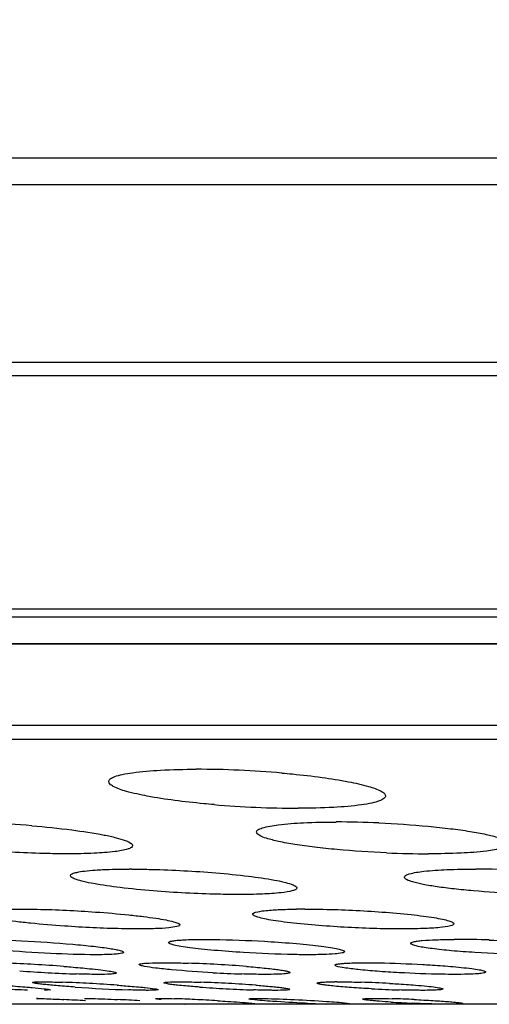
# Model space of a CAD drawing. Header units: millimetres. Extents: x 19266 to 21235, y -89 to 1237.
# Tile 17 of 74: x 19555.14 to 19564.48, y 663.5 to 683.08. Entities that reach past the tile are written whole.
import ezdxf

# ---------------------------------------------------------------- set-up
doc = ezdxf.new("R2010")
doc.units = ezdxf.units.MM
doc.header["$LTSCALE"] = 16.335
doc.header["$PDMODE"] = 3
doc.header["$PDSIZE"] = 0.3125
doc.layers.get('0').update_dxf_attribs({"linetype": 'CONTINUOUS'})
doc.layers.get('Defpoints').update_dxf_attribs({"linetype": 'CONTINUOUS'})
doc.layers.add('02___PRT_ALL_AXES', color=7, linetype='CONTINUOUS')
doc.layers.add('尺寸线', color=3, linetype='CONTINUOUS', lineweight=13)
doc.styles.get("Standard").update_dxf_attribs({"font": 'SimSun Regular.ttf', "width": 0.8})
doc.dimstyles.new('ISO-25', dxfattribs={"dimtxt": 15, "dimasz": 15, "dimexe": 1.25, "dimexo": 0.625, "dimtad": 1, "dimtoh": 1, "dimdsep": 46, "dimtxsty": 'Standard', "dimcen": 2.5, "dimadec": 0, "dimazin": 0, "dimtfac": 1, "dimtmove": 0, "dimatfit": 3, "dimldrblk": 'CLOSEDBLANK', "dimfxl": 1, "dimarcsym": 0})

# ---------------------------------------------------------------- blocks, each defined once
blk = doc.blocks.new('*D6')
at = {"layer": 'Defpoints', "color": 0, "transparency": 16777216}
for p in [(19358.908, 942.163), (19462.57, 942.163), (19586.548, 663.5)]:
    blk.add_point(p, dxfattribs=at)
at = {"layer": '尺寸线', "color": 0, "lineweight": -2, "transparency": 16777216}
for p, q in [((19461.945, 942.163), (19357.658, 942.163)), ((19358.908, 678.5), (19358.908, 927.163)), ((19585.923, 663.5), (19357.658, 663.5))]:
    blk.add_line(p, q, dxfattribs=at)
at = {"layer": '尺寸线', "color": 0, "transparency": 16777216}
for points in [[(19356.408, 927.163), (19361.408, 927.163), (19358.908, 942.163)], [(19356.408, 678.5), (19361.408, 678.5), (19358.908, 663.5)]]:
    blk.add_solid(points, dxfattribs=at)
at = {"layer": '尺寸线', "color": 0, "transparency": 16777216, "insert": (19349.033, 802.831), "char_height": 15, "attachment_point": 5, "rotation": 90}
blk.add_mtext('278.66mm [10.97in]', dxfattribs=at)
blk = doc.blocks.new('_ClosedBlank')
at = {"color": 0, "linetype": 'ByBlock', "lineweight": -2}
for p, q in [((-1, 0.1667), (0, 0)), ((-1, 0.1667), (-1, -0.1667)), ((0, 0), (-1, -0.1667))]:
    blk.add_line(p, q, dxfattribs=at)

msp = doc.modelspace()

# ---------------------------------------------------------------- linework, layer by layer
at = {"color": 7, "linetype": 'Continuous'}
for p, q in [((19470.512, 680.333), (19702.561, 680.333)), ((19471.096, 679.8), (19701.976, 679.8)), ((19476.181, 676.269), (19696.892, 676.269)), ((19477.168, 676.001), (19696.036, 676.001)), ((19681.057, 671.36), (19492.016, 671.36)), ((19680.666, 671.198), (19492.406, 671.198)), ((19495.297, 670.677), (19677.776, 670.677)), ((19677.601, 670.662), (19495.471, 670.662)), ((19666.768, 669.045), (19506.305, 669.045)), ((19666.213, 668.763), (19506.86, 668.763))]:
    msp.add_line(p, q, dxfattribs=at)
at = {"layer": '02___PRT_ALL_AXES', "color": 7, "linetype": 'Continuous'}
for p, q in [((19555.755, 663.786), (19555.636, 663.778)), ((19557.832, 663.809), (19557.855, 663.805)), ((19555.478, 663.616), (19555.496, 663.617)), ((19556.434, 663.614), (19556.483, 663.617)), ((19558.434, 663.503), (19558.385, 663.5)), ((19559.849, 663.506), (19559.753, 663.5))]:
    msp.add_line(p, q, dxfattribs=at)
for centre, radius, start, end in [((19558.623, 648.074), 20.1, 85.0563, 89.9216), ((19560.702, 687.506), 20.107, 265.1584, 269.9234), ((19553.521, 644.719), 22.409, 85.2389, 87.4851), ((19561.418, 647.619), 19.507, 87.4605, 89.9637), ((19563.283, 685.988), 19.495, 267.5075, 269.965), ((19557.318, 650.816), 15.373, 89.8076, 89.9992), ((19564.196, 646.18), 20.009, 87.481, 89.9606), ((19560.809, 651.298), 14.097, 89.9916, 90.6592), ((19563.821, 650.072), 14.719, 89.9994, 90.1759), ((19563.807, 645.671), 19.12, 87.9967, 89.9549), ((19553.885, 636.032), 28.303, 85.6787, 88.0235), ((19557.692, 639.324), 25.006, 86.8268, 88.174), ((19557.705, 639.273), 25.056, 85.5503, 86.8629), ((19557.229, 692.228), 28.14, 265.7482, 268.0508), ((19560.336, 688.943), 24.852, 266.8787, 268.2025), ((19555.009, 636.156), 27.801, 86.8607, 87.972), ((19554.711, 630.127), 33.837, 85.981, 86.9172), ((19557.881, 637.769), 26.184, 86.907, 88.1187), ((19557.864, 637.071), 26.882, 85.7971, 86.9514), ((19561.447, 655.018), 8.93, 89.9976, 90.25), ((19561.167, 639.448), 24.503, 86.8971, 88.2149), ((19556.395, 692.466), 28.7, 266.8241, 267.8118), ((19558.411, 694.633), 30.866, 265.9809, 267.9627), ((19560.677, 691.011), 27.239, 265.8705, 266.9943), ((19560.63, 689.732), 25.96, 266.95, 268.1438), ((19563.436, 688.184), 24.409, 266.9463, 268.2406), ((19551.875, 583.883), 79.819, 86.71275, 87.02338), ((19554.494, 610.844), 52.815, 86.7018, 87.1827), ((19557.317, 636.567), 27.06, 87.2296, 88.0898), ((19556.768, 624.33), 39.309, 86.6408, 87.292), ((19561.993, 688.762), 25.267, 267.3283, 268.2759), ((19564.09, 688.673), 25.176, 266.4284, 267.401), ((19561.856, 639.395), 24.226, 87.3285, 88.3753)]:
    msp.add_arc(centre, radius, start, end, dxfattribs=at)
for points, knots in [([(19556.913, 667.929), (19556.913, 667.949), (19556.952, 667.997), (19557.049, 668.036), (19557.199, 668.077), (19557.501, 668.127), (19557.992, 668.165), (19558.414, 668.174), (19558.651, 668.174)], [0, 0, 0, 0, 0.033479, 0.090467, 0.1768, 0.292393, 0.603805, 1, 1, 1, 1]), ([(19560.356, 668.099), (19560.425, 668.093), (19560.691, 668.069), (19560.956, 668.039), (19561.152, 668.012)], [0, 0, 0, 0, 0.262031, 1, 1, 1, 1]), ([(19561.152, 668.012), (19561.328, 667.988), (19561.639, 667.939), (19562.033, 667.852), (19562.275, 667.772), (19562.388, 667.701), (19562.413, 667.661), (19562.413, 667.644)], [0, 0, 0, 0, 0.396985, 0.703125, 0.902965, 0.962227, 1, 1, 1, 1]), ([(19558.224, 667.554), (19558.042, 667.578), (19557.719, 667.627), (19557.31, 667.716), (19557.057, 667.798), (19556.94, 667.87), (19556.913, 667.911), (19556.913, 667.929)], [0, 0, 0, 0, 0.396545, 0.703124, 0.903387, 0.962617, 1, 1, 1, 1]), ([(19562.413, 667.644), (19562.413, 667.624), (19562.374, 667.576), (19562.277, 667.537), (19562.127, 667.495), (19561.825, 667.446), (19561.334, 667.408), (19560.912, 667.399), (19560.676, 667.399)], [0, 0, 0, 0, 0.033495, 0.090497, 0.176859, 0.292466, 0.603841, 1, 1, 1, 1]), ([(19559.005, 667.471), (19558.937, 667.477), (19558.676, 667.5), (19558.416, 667.529), (19558.224, 667.554)], [0, 0, 0, 0, 0.261169, 1, 1, 1, 1]), ([(19555.381, 667.051), (19555.647, 667.028), (19556.128, 666.98), (19556.69, 666.896), (19557.042, 666.821), (19557.222, 666.767), (19557.331, 666.724), (19557.385, 666.677), (19557.385, 666.657)], [0, 0, 0, 0, 0.3873, 0.702682, 0.822149, 0.911898, 0.97022, 1, 1, 1, 1]), ([(19559.851, 666.925), (19559.851, 666.942), (19559.888, 666.982), (19560.033, 667.033), (19560.341, 667.085), (19560.831, 667.118), (19561.215, 667.125), (19561.43, 667.125)], [0, 0, 0, 0, 0.031157, 0.087393, 0.289271, 0.602145, 1, 1, 1, 1]), ([(19562.282, 667.106), (19562.61, 667.092), (19563.086, 667.061), (19563.69, 666.997), (19564.076, 666.944), (19564.391, 666.888), (19564.631, 666.825), (19564.775, 666.777), (19564.851, 666.718), (19564.85, 666.692)], [0, 0, 0, 0, 0.37354, 0.543313, 0.692821, 0.81645, 0.909805, 0.97035, 1, 1, 1, 1]), ([(19562.435, 666.511), (19562.106, 666.525), (19561.628, 666.556), (19561.02, 666.62), (19560.632, 666.673), (19560.315, 666.729), (19560.072, 666.792), (19559.927, 666.841), (19559.851, 666.899), (19559.851, 666.925)], [0, 0, 0, 0, 0.372943, 0.542687, 0.692262, 0.81605, 0.909578, 0.970281, 1, 1, 1, 1]), ([(19557.385, 666.657), (19557.385, 666.643), (19557.356, 666.609), (19557.238, 666.567), (19556.988, 666.525), (19556.585, 666.498), (19556.268, 666.493), (19556.089, 666.493)], [0, 0, 0, 0, 0.03146, 0.086739, 0.2853, 0.596609, 1, 1, 1, 1]), ([(19564.85, 666.692), (19564.85, 666.676), (19564.813, 666.636), (19564.668, 666.585), (19564.359, 666.533), (19563.87, 666.5), (19563.486, 666.493), (19563.271, 666.493)], [0, 0, 0, 0, 0.031198, 0.087491, 0.28945, 0.602247, 1, 1, 1, 1]), ([(19556.089, 666.493), (19555.959, 666.493), (19555.404, 666.5), (19554.849, 666.53), (19554.426, 666.565)], [0, 0, 0, 0, 0.235547, 1, 1, 1, 1]), ([(19556.152, 666.058), (19556.152, 666.074), (19556.202, 666.108), (19556.294, 666.129), (19556.451, 666.155), (19556.572, 666.165), (19556.643, 666.169)], [0, 0, 0, 0, 0.09222, 0.28481, 0.589062, 1, 1, 1, 1]), ([(19557.797, 665.756), (19557.577, 665.774), (19557.18, 665.812), (19556.718, 665.877), (19556.43, 665.934), (19556.284, 665.975), (19556.197, 666.006), (19556.152, 666.042), (19556.152, 666.058)], [0, 0, 0, 0, 0.392543, 0.707768, 0.826288, 0.914705, 0.971828, 1, 1, 1, 1]), ([(19556.643, 666.169), (19556.692, 666.173), (19556.917, 666.185), (19557.142, 666.189), (19557.318, 666.189)], [0, 0, 0, 0, 0.21835, 1, 1, 1, 1]), ([(19557.369, 666.189), (19557.502, 666.188), (19558.061, 666.179), (19558.62, 666.149), (19559.044, 666.114)], [0, 0, 0, 0, 0.238267, 1, 1, 1, 1]), ([(19559.044, 666.114), (19559.26, 666.096), (19559.648, 666.057), (19560.101, 665.993), (19560.381, 665.937), (19560.523, 665.896), (19560.608, 665.865), (19560.652, 665.83), (19560.652, 665.814)], [0, 0, 0, 0, 0.393554, 0.708533, 0.826762, 0.914867, 0.971774, 1, 1, 1, 1]), ([(19562.788, 666.029), (19562.788, 666.043), (19562.824, 666.076), (19562.952, 666.115), (19563.231, 666.157), (19563.671, 666.183), (19564.016, 666.189), (19564.21, 666.189)], [0, 0, 0, 0, 0.028989, 0.084355, 0.28644, 0.600742, 1, 1, 1, 1]), ([(19565.018, 665.702), (19564.732, 665.714), (19564.317, 665.74), (19563.791, 665.79), (19563.457, 665.833), (19563.185, 665.876), (19562.977, 665.925), (19562.856, 665.963), (19562.788, 666.008), (19562.788, 666.029)], [0, 0, 0, 0, 0.37725, 0.547401, 0.6968, 0.819862, 0.912529, 0.971979, 1, 1, 1, 1]), ([(19559.486, 665.684), (19559.353, 665.684), (19558.789, 665.691), (19558.226, 665.721), (19557.797, 665.756)], [0, 0, 0, 0, 0.236347, 1, 1, 1, 1]), ([(19560.652, 665.814), (19560.652, 665.803), (19560.624, 665.776), (19560.519, 665.743), (19560.293, 665.709), (19559.932, 665.688), (19559.646, 665.684), (19559.486, 665.684)], [0, 0, 0, 0, 0.029153, 0.083506, 0.282344, 0.595167, 1, 1, 1, 1]), ([(19556.031, 665.056), (19555.807, 665.071), (19555.484, 665.098), (19555.078, 665.143), (19554.825, 665.177), (19554.621, 665.21), (19554.464, 665.244), (19554.378, 665.27), (19554.324, 665.298), (19554.324, 665.313)], [0, 0, 0, 0, 0.387752, 0.558426, 0.706528, 0.827433, 0.917668, 0.974877, 1, 1, 1, 1]), ([(19554.616, 665.379), (19554.653, 665.382), (19554.83, 665.392), (19555.008, 665.394), (19555.149, 665.394)], [0, 0, 0, 0, 0.209372, 1, 1, 1, 1]), ([(19555.149, 665.394), (19555.262, 665.394), (19555.764, 665.388), (19556.265, 665.363), (19556.652, 665.335)], [0, 0, 0, 0, 0.226887, 1, 1, 1, 1]), ([(19556.652, 665.335), (19556.872, 665.32), (19557.189, 665.293), (19557.588, 665.248), (19557.836, 665.215), (19558.034, 665.182), (19558.187, 665.148), (19558.272, 665.123), (19558.324, 665.095), (19558.324, 665.081)], [0, 0, 0, 0, 0.388962, 0.559642, 0.707499, 0.828079, 0.917943, 0.974932, 1, 1, 1, 1]), ([(19559.774, 665.292), (19559.774, 665.3), (19559.795, 665.319), (19559.872, 665.343), (19560.04, 665.369), (19560.31, 665.386), (19560.525, 665.392), (19560.646, 665.393)], [0, 0, 0, 0, 0.028079, 0.081388, 0.277993, 0.589801, 1, 1, 1, 1]), ([(19561.235, 665.056), (19561.039, 665.07), (19560.759, 665.094), (19560.408, 665.134), (19560.194, 665.165), (19560.022, 665.195), (19559.891, 665.227), (19559.816, 665.251), (19559.774, 665.279), (19559.774, 665.292)], [0, 0, 0, 0, 0.394262, 0.564377, 0.710563, 0.829212, 0.917386, 0.973727, 1, 1, 1, 1]), ([(19560.811, 665.394), (19560.932, 665.394), (19561.444, 665.388), (19561.956, 665.364), (19562.347, 665.335)], [0, 0, 0, 0, 0.236575, 1, 1, 1, 1]), ([(19562.347, 665.335), (19562.538, 665.321), (19562.813, 665.297), (19563.156, 665.257), (19563.366, 665.227), (19563.533, 665.197), (19563.66, 665.166), (19563.733, 665.142), (19563.774, 665.114), (19563.774, 665.102)], [0, 0, 0, 0, 0.395316, 0.565436, 0.711385, 0.829739, 0.917592, 0.973699, 1, 1, 1, 1]), ([(19558.324, 665.081), (19558.324, 665.073), (19558.304, 665.056), (19558.232, 665.036), (19558.073, 665.015), (19557.818, 665.002), (19557.615, 664.999), (19557.5, 664.999)], [0, 0, 0, 0, 0.02694, 0.079727, 0.275858, 0.588685, 1, 1, 1, 1]), ([(19563.774, 665.102), (19563.774, 665.092), (19563.747, 665.071), (19563.656, 665.046), (19563.455, 665.019), (19563.134, 665.003), (19562.88, 664.999), (19562.738, 664.999)], [0, 0, 0, 0, 0.026993, 0.080631, 0.279683, 0.593631, 1, 1, 1, 1]), ([(19557.5, 664.999), (19557.389, 664.999), (19556.898, 665.006), (19556.409, 665.029), (19556.031, 665.056)], [0, 0, 0, 0, 0.226848, 1, 1, 1, 1]), ([(19562.738, 664.999), (19562.619, 664.999), (19562.118, 665.005), (19561.617, 665.028), (19561.235, 665.056)], [0, 0, 0, 0, 0.236353, 1, 1, 1, 1]), ([(19554.26, 664.791), (19554.567, 664.791), (19555.213, 664.768), (19555.858, 664.725), (19556.196, 664.695)], [0, 0, 0, 0, 0.475465, 1, 1, 1, 1]), ([(19556.196, 664.695), (19556.334, 664.683), (19556.531, 664.663), (19556.776, 664.634), (19556.924, 664.612), (19557.04, 664.593), (19557.129, 664.573), (19557.178, 664.558), (19557.208, 664.542), (19557.208, 664.534)], [0, 0, 0, 0, 0.404377, 0.575046, 0.719956, 0.836524, 0.922399, 0.976318, 1, 1, 1, 1]), ([(19558.101, 664.728), (19558.101, 664.736), (19558.128, 664.751), (19558.174, 664.76), (19558.256, 664.772), (19558.319, 664.777), (19558.355, 664.779)], [0, 0, 0, 0, 0.085763, 0.276727, 0.582312, 1, 1, 1, 1]), ([(19559.593, 664.53), (19559.397, 664.542), (19559.115, 664.562), (19558.76, 664.597), (19558.539, 664.623), (19558.361, 664.649), (19558.223, 664.675), (19558.15, 664.695), (19558.101, 664.716), (19558.101, 664.728)], [0, 0, 0, 0, 0.388859, 0.559954, 0.708339, 0.82934, 0.919434, 0.976154, 1, 1, 1, 1]), ([(19558.355, 664.779), (19558.388, 664.781), (19558.543, 664.789), (19558.699, 664.791), (19558.822, 664.791)], [0, 0, 0, 0, 0.2092, 1, 1, 1, 1]), ([(19558.822, 664.791), (19558.922, 664.791), (19559.361, 664.786), (19559.799, 664.767), (19560.138, 664.745)], [0, 0, 0, 0, 0.226881, 1, 1, 1, 1]), ([(19560.138, 664.745), (19560.331, 664.733), (19560.608, 664.713), (19560.957, 664.678), (19561.173, 664.652), (19561.347, 664.627), (19561.482, 664.601), (19561.553, 664.581), (19561.601, 664.561), (19561.601, 664.549)], [0, 0, 0, 0, 0.390079, 0.561187, 0.709335, 0.830015, 0.919737, 0.976231, 1, 1, 1, 1]), ([(19562.915, 664.712), (19562.915, 664.719), (19562.938, 664.735), (19562.981, 664.746), (19563.054, 664.76), (19563.202, 664.775), (19563.447, 664.787), (19563.657, 664.79), (19563.776, 664.791)], [0, 0, 0, 0, 0.025391, 0.078247, 0.162233, 0.276745, 0.591029, 1, 1, 1, 1]), ([(19562.928, 664.695), (19562.926, 664.696), (19562.92, 664.7), (19562.915, 664.707), (19562.915, 664.712)], [0, 0, 0, 0, 0.330942, 1, 1, 1, 1]), ([(19564.192, 664.53), (19564.036, 664.54), (19563.751, 664.561), (19563.415, 664.595), (19563.196, 664.627), (19563.075, 664.648), (19562.989, 664.669), (19562.943, 664.685), (19562.928, 664.695)], [0, 0, 0, 0, 0.366661, 0.670879, 0.79148, 0.887502, 0.957261, 1, 1, 1, 1]), ([(19564.475, 664.779), (19564.717, 664.771), (19565.072, 664.754), (19565.525, 664.72), (19565.817, 664.692), (19566.06, 664.662), (19566.24, 664.633), (19566.351, 664.605), (19566.401, 664.585), (19566.415, 664.571), (19566.415, 664.565)], [0, 0, 0, 0, 0.370716, 0.542046, 0.694027, 0.820022, 0.914836, 0.974698, 0.991226, 1, 1, 1, 1]), ([(19556.656, 664.486), (19556.356, 664.486), (19555.725, 664.508), (19555.095, 664.549), (19554.764, 664.578)], [0, 0, 0, 0, 0.473984, 1, 1, 1, 1]), ([(19557.208, 664.534), (19557.208, 664.53), (19557.194, 664.519), (19557.147, 664.508), (19557.041, 664.495), (19556.87, 664.488), (19556.734, 664.486), (19556.656, 664.486)], [0, 0, 0, 0, 0.02511, 0.076593, 0.270384, 0.583175, 1, 1, 1, 1]), ([(19560.879, 664.486), (19560.782, 664.486), (19560.353, 664.491), (19559.924, 664.509), (19559.593, 664.53)], [0, 0, 0, 0, 0.226843, 1, 1, 1, 1]), ([(19561.601, 664.549), (19561.601, 664.543), (19561.582, 664.529), (19561.52, 664.515), (19561.381, 664.498), (19561.158, 664.488), (19560.98, 664.486), (19560.879, 664.486)], [0, 0, 0, 0, 0.025091, 0.077307, 0.273625, 0.587388, 1, 1, 1, 1]), ([(19565.508, 664.486), (19565.404, 664.486), (19564.965, 664.491), (19564.527, 664.509), (19564.192, 664.53)], [0, 0, 0, 0, 0.236351, 1, 1, 1, 1]), ([(19557.518, 664.29), (19557.517, 664.294), (19557.531, 664.302), (19557.572, 664.311), (19557.615, 664.315), (19557.647, 664.318)], [0, 0, 0, 0, 0.086693, 0.276617, 1, 1, 1, 1]), ([(19557.647, 664.318), (19557.67, 664.319), (19557.784, 664.325), (19557.899, 664.327), (19557.991, 664.327)], [0, 0, 0, 0, 0.197199, 1, 1, 1, 1]), ([(19557.991, 664.327), (19558.028, 664.327), (19558.194, 664.326), (19558.36, 664.322), (19558.489, 664.318)], [0, 0, 0, 0, 0.224929, 1, 1, 1, 1]), ([(19561.407, 664.279), (19561.407, 664.285), (19561.431, 664.296), (19561.469, 664.303), (19561.54, 664.312), (19561.593, 664.316), (19561.624, 664.318)], [0, 0, 0, 0, 0.081704, 0.272491, 0.579601, 1, 1, 1, 1]), ([(19561.624, 664.318), (19561.652, 664.319), (19561.786, 664.325), (19561.92, 664.327), (19562.026, 664.327)], [0, 0, 0, 0, 0.208995, 1, 1, 1, 1]), ([(19562.026, 664.327), (19562.111, 664.327), (19562.487, 664.323), (19562.863, 664.308), (19563.153, 664.292)], [0, 0, 0, 0, 0.226877, 1, 1, 1, 1]), ([(19563.153, 664.292), (19563.202, 664.289), (19563.385, 664.279), (19563.569, 664.266), (19563.704, 664.254)], [0, 0, 0, 0, 0.262707, 1, 1, 1, 1]), ([(19556.018, 664.254), (19556.064, 664.251), (19556.236, 664.237), (19556.408, 664.222), (19556.533, 664.209)], [0, 0, 0, 0, 0.269189, 1, 1, 1, 1]), ([(19556.717, 664.095), (19556.685, 664.095), (19556.537, 664.096), (19556.388, 664.1), (19556.272, 664.104)], [0, 0, 0, 0, 0.218357, 1, 1, 1, 1]), ([(19556.533, 664.209), (19556.607, 664.202), (19556.737, 664.188), (19556.888, 664.168), (19556.977, 664.152), (19557.022, 664.142), (19557.047, 664.134), (19557.062, 664.126), (19557.062, 664.122)], [0, 0, 0, 0, 0.415941, 0.729211, 0.842447, 0.925318, 0.977296, 1, 1, 1, 1]), ([(19556.994, 664.104), (19556.977, 664.102), (19556.885, 664.096), (19556.793, 664.095), (19556.717, 664.095)], [0, 0, 0, 0, 0.182498, 1, 1, 1, 1]), ([(19557.062, 664.122), (19557.062, 664.115), (19557.029, 664.109), (19557.011, 664.106), (19556.994, 664.104)], [0, 0, 0, 0, 0.277849, 1, 1, 1, 1]), ([(19557.622, 664.254), (19557.596, 664.259), (19557.561, 664.267), (19557.528, 664.279), (19557.518, 664.287), (19557.518, 664.29)], [0, 0, 0, 0, 0.713125, 0.905648, 1, 1, 1, 1]), ([(19558.983, 664.129), (19558.708, 664.143), (19558.327, 664.169), (19557.873, 664.216), (19557.694, 664.24), (19557.622, 664.254)], [0, 0, 0, 0, 0.604122, 0.838489, 1, 1, 1, 1]), ([(19560.044, 664.095), (19560.008, 664.095), (19559.845, 664.096), (19559.683, 664.1), (19559.557, 664.104)], [0, 0, 0, 0, 0.225257, 1, 1, 1, 1]), ([(19559.649, 664.254), (19559.768, 664.245), (19559.937, 664.23), (19560.147, 664.207), (19560.274, 664.191), (19560.374, 664.176), (19560.45, 664.161), (19560.491, 664.15), (19560.517, 664.139), (19560.517, 664.132)], [0, 0, 0, 0, 0.405473, 0.576532, 0.721686, 0.838323, 0.924042, 0.977495, 1, 1, 1, 1]), ([(19560.517, 664.132), (19560.518, 664.128), (19560.505, 664.12), (19560.466, 664.112), (19560.374, 664.102), (19560.228, 664.097), (19560.111, 664.095), (19560.044, 664.095)], [0, 0, 0, 0, 0.023535, 0.074558, 0.268518, 0.582091, 1, 1, 1, 1]), ([(19561.436, 664.259), (19561.432, 664.261), (19561.422, 664.265), (19561.408, 664.272), (19561.407, 664.279)], [0, 0, 0, 0, 0.383492, 1, 1, 1, 1]), ([(19562.685, 664.129), (19562.539, 664.137), (19562.268, 664.154), (19561.903, 664.185), (19561.633, 664.219), (19561.486, 664.241), (19561.436, 664.259)], [0, 0, 0, 0, 0.348776, 0.648806, 0.87257, 1, 1, 1, 1]), ([(19563.789, 664.095), (19563.706, 664.095), (19563.337, 664.099), (19562.969, 664.113), (19562.685, 664.129)], [0, 0, 0, 0, 0.226839, 1, 1, 1, 1]), ([(19563.704, 664.254), (19563.847, 664.242), (19564.039, 664.224), (19564.26, 664.191), (19564.34, 664.175), (19564.371, 664.165)], [0, 0, 0, 0, 0.638193, 0.857851, 1, 1, 1, 1]), ([(19564.407, 664.143), (19564.407, 664.138), (19564.39, 664.128), (19564.361, 664.122), (19564.308, 664.113), (19564.203, 664.104), (19564.027, 664.097), (19563.875, 664.095), (19563.789, 664.095)], [0, 0, 0, 0, 0.023567, 0.075341, 0.158284, 0.271896, 0.586392, 1, 1, 1, 1]), ([(19564.371, 664.165), (19564.38, 664.162), (19564.393, 664.158), (19564.407, 664.148), (19564.407, 664.143)], [0, 0, 0, 0, 0.678107, 1, 1, 1, 1]), ([(19555.397, 663.934), (19555.397, 663.939), (19555.422, 663.941), (19555.452, 663.946), (19555.517, 663.947), (19555.564, 663.947), (19555.592, 663.947)], [0, 0, 0, 0, 0.0702, 0.262775, 0.575056, 1, 1, 1, 1]), ([(19556.248, 663.843), (19556.133, 663.851), (19555.97, 663.863), (19555.765, 663.881), (19555.64, 663.893), (19555.542, 663.905), (19555.464, 663.914), (19555.427, 663.925), (19555.397, 663.929), (19555.397, 663.934)], [0, 0, 0, 0, 0.401799, 0.573785, 0.720601, 0.839077, 0.926277, 0.979964, 1, 1, 1, 1]), ([(19555.592, 663.947), (19555.619, 663.947), (19555.753, 663.946), (19555.886, 663.943), (19555.992, 663.939)], [0, 0, 0, 0, 0.205414, 1, 1, 1, 1]), ([(19558.01, 663.928), (19558.01, 663.931), (19558.026, 663.936), (19558.036, 663.938), (19558.044, 663.939)], [0, 0, 0, 0, 0.283427, 1, 1, 1, 1]), ([(19558.281, 663.88), (19558.242, 663.884), (19558.177, 663.892), (19558.087, 663.904), (19558.044, 663.915), (19558.01, 663.921), (19558.01, 663.928)], [0, 0, 0, 0, 0.421628, 0.73349, 0.927051, 1, 1, 1, 1]), ([(19558.044, 663.939), (19558.058, 663.941), (19558.142, 663.947), (19558.227, 663.947), (19558.297, 663.947)], [0, 0, 0, 0, 0.16425, 1, 1, 1, 1]), ([(19558.297, 663.947), (19558.329, 663.947), (19558.477, 663.947), (19558.624, 663.943), (19558.74, 663.939)], [0, 0, 0, 0, 0.214946, 1, 1, 1, 1]), ([(19561.053, 663.921), (19561.053, 663.923), (19561.063, 663.929), (19561.092, 663.935), (19561.161, 663.942), (19561.27, 663.946), (19561.358, 663.947), (19561.408, 663.947)], [0, 0, 0, 0, 0.022671, 0.07309, 0.266513, 0.580473, 1, 1, 1, 1]), ([(19561.059, 663.915), (19561.057, 663.916), (19561.055, 663.917), (19561.053, 663.92), (19561.053, 663.921)], [0, 0, 0, 0, 0.610204, 1, 1, 1, 1]), ([(19562.135, 663.809), (19562.002, 663.816), (19561.757, 663.831), (19561.468, 663.854), (19561.279, 663.875), (19561.176, 663.887), (19561.107, 663.9), (19561.07, 663.908), (19561.059, 663.915)], [0, 0, 0, 0, 0.368993, 0.67972, 0.802226, 0.897847, 0.964215, 1, 1, 1, 1]), ([(19561.448, 663.947), (19561.483, 663.947), (19561.644, 663.947), (19561.805, 663.943), (19561.93, 663.939)], [0, 0, 0, 0, 0.222627, 1, 1, 1, 1]), ([(19562.493, 663.915), (19562.539, 663.913), (19562.712, 663.903), (19562.885, 663.891), (19563.012, 663.881)], [0, 0, 0, 0, 0.265001, 1, 1, 1, 1]), ([(19554.785, 663.881), (19554.83, 663.878), (19554.998, 663.866), (19555.165, 663.853), (19555.288, 663.843)], [0, 0, 0, 0, 0.268759, 1, 1, 1, 1]), ([(19555.288, 663.843), (19555.322, 663.84), (19555.437, 663.83), (19555.552, 663.819), (19555.632, 663.809)], [0, 0, 0, 0, 0.300738, 1, 1, 1, 1]), ([(19555.632, 663.809), (19555.65, 663.807), (19555.68, 663.803), (19555.721, 663.797), (19555.74, 663.792), (19555.756, 663.789), (19555.755, 663.786)], [0, 0, 0, 0, 0.427058, 0.737528, 0.928429, 1, 1, 1, 1]), ([(19557.083, 663.88), (19557.126, 663.877), (19557.28, 663.866), (19557.435, 663.853), (19557.547, 663.843)], [0, 0, 0, 0, 0.275781, 1, 1, 1, 1]), ([(19557.703, 663.778), (19557.676, 663.778), (19557.546, 663.779), (19557.417, 663.783), (19557.314, 663.786)], [0, 0, 0, 0, 0.206127, 1, 1, 1, 1]), ([(19557.547, 663.843), (19557.577, 663.84), (19557.672, 663.83), (19557.767, 663.82), (19557.832, 663.809)], [0, 0, 0, 0, 0.315949, 1, 1, 1, 1]), ([(19557.889, 663.786), (19557.868, 663.781), (19557.805, 663.78), (19557.743, 663.778), (19557.703, 663.778)], [0, 0, 0, 0, 0.344703, 1, 1, 1, 1]), ([(19557.855, 663.805), (19557.866, 663.803), (19557.877, 663.8), (19557.897, 663.795), (19557.897, 663.791)], [0, 0, 0, 0, 0.721371, 1, 1, 1, 1]), ([(19557.897, 663.791), (19557.897, 663.79), (19557.894, 663.788), (19557.891, 663.787), (19557.889, 663.786)], [0, 0, 0, 0, 0.325956, 1, 1, 1, 1]), ([(19558.716, 663.843), (19558.675, 663.846), (19558.53, 663.857), (19558.385, 663.869), (19558.281, 663.88)], [0, 0, 0, 0, 0.281929, 1, 1, 1, 1]), ([(19560.223, 663.778), (19560.192, 663.778), (19560.047, 663.779), (19559.903, 663.783), (19559.789, 663.786)], [0, 0, 0, 0, 0.215357, 1, 1, 1, 1]), ([(19559.834, 663.881), (19559.927, 663.874), (19560.059, 663.863), (19560.223, 663.847), (19560.322, 663.836), (19560.398, 663.826), (19560.458, 663.816), (19560.488, 663.808), (19560.51, 663.802), (19560.51, 663.797)], [0, 0, 0, 0, 0.40885, 0.580439, 0.725469, 0.841484, 0.926657, 0.979355, 1, 1, 1, 1]), ([(19560.473, 663.786), (19560.459, 663.785), (19560.376, 663.778), (19560.293, 663.778), (19560.223, 663.778)], [0, 0, 0, 0, 0.166943, 1, 1, 1, 1]), ([(19560.51, 663.797), (19560.51, 663.794), (19560.493, 663.789), (19560.482, 663.787), (19560.473, 663.786)], [0, 0, 0, 0, 0.281707, 1, 1, 1, 1]), ([(19563.159, 663.778), (19563.124, 663.778), (19562.966, 663.779), (19562.809, 663.782), (19562.686, 663.786)], [0, 0, 0, 0, 0.222943, 1, 1, 1, 1]), ([(19563.012, 663.881), (19563.087, 663.875), (19563.22, 663.863), (19563.374, 663.846), (19563.466, 663.832), (19563.512, 663.823), (19563.537, 663.816), (19563.553, 663.809), (19563.553, 663.805)], [0, 0, 0, 0, 0.413143, 0.727856, 0.842091, 0.92573, 0.977998, 1, 1, 1, 1]), ([(19563.553, 663.805), (19563.553, 663.802), (19563.542, 663.796), (19563.51, 663.79), (19563.433, 663.783), (19563.312, 663.779), (19563.214, 663.778), (19563.159, 663.778)], [0, 0, 0, 0, 0.022265, 0.072876, 0.267378, 0.581919, 1, 1, 1, 1]), ([(19555.514, 663.612), (19555.505, 663.612), (19555.497, 663.616), (19555.479, 663.613), (19555.479, 663.616)], [0, 0, 0, 0, 0.743953, 1, 1, 1, 1]), ([(19555.496, 663.617), (19555.556, 663.617), (19555.731, 663.609), (19555.906, 663.601), (19556.02, 663.595)], [0, 0, 0, 0, 0.345687, 1, 1, 1, 1]), ([(19556.483, 663.617), (19556.514, 663.617), (19556.717, 663.613), (19556.919, 663.603), (19557.09, 663.595)], [0, 0, 0, 0, 0.154023, 1, 1, 1, 1]), ([(19557.849, 663.612), (19557.849, 663.615), (19557.868, 663.614), (19557.877, 663.616), (19557.886, 663.617)], [0, 0, 0, 0, 0.263634, 1, 1, 1, 1]), ([(19557.852, 663.61), (19557.851, 663.61), (19557.85, 663.61), (19557.849, 663.611), (19557.849, 663.612)], [0, 0, 0, 0, 0.677067, 1, 1, 1, 1]), ([(19557.956, 663.595), (19557.933, 663.597), (19557.898, 663.602), (19557.863, 663.606), (19557.852, 663.61)], [0, 0, 0, 0, 0.666625, 1, 1, 1, 1]), ([(19557.886, 663.617), (19557.89, 663.617), (19557.909, 663.617), (19557.928, 663.617), (19557.944, 663.617)], [0, 0, 0, 0, 0.208108, 1, 1, 1, 1]), ([(19557.944, 663.617), (19557.962, 663.617), (19558.053, 663.617), (19558.145, 663.614), (19558.219, 663.612)], [0, 0, 0, 0, 0.193641, 1, 1, 1, 1]), ([(19559.072, 663.571), (19559.142, 663.567), (19559.368, 663.553), (19559.594, 663.538), (19559.75, 663.522)], [0, 0, 0, 0, 0.311224, 1, 1, 1, 1]), ([(19559.7, 663.608), (19559.7, 663.612), (19559.72, 663.612), (19559.744, 663.616), (19559.796, 663.617), (19559.833, 663.617), (19559.856, 663.617)], [0, 0, 0, 0, 0.068792, 0.261442, 0.574255, 1, 1, 1, 1]), ([(19559.758, 663.595), (19559.743, 663.597), (19559.73, 663.602), (19559.7, 663.603), (19559.7, 663.608)], [0, 0, 0, 0, 0.734643, 1, 1, 1, 1]), ([(19559.75, 663.522), (19559.764, 663.52), (19559.788, 663.518), (19559.821, 663.514), (19559.836, 663.51), (19559.849, 663.508), (19559.849, 663.506)], [0, 0, 0, 0, 0.428513, 0.739685, 0.930387, 1, 1, 1, 1]), ([(19560.815, 663.522), (19560.601, 663.532), (19560.248, 663.553), (19559.895, 663.576), (19559.758, 663.595)], [0, 0, 0, 0, 0.607915, 1, 1, 1, 1]), ([(19559.856, 663.617), (19559.903, 663.617), (19560.153, 663.614), (19560.402, 663.604), (19560.604, 663.595)], [0, 0, 0, 0, 0.190027, 1, 1, 1, 1]), ([(19560.604, 663.595), (19560.817, 663.585), (19561.165, 663.564), (19561.513, 663.541), (19561.647, 663.522)], [0, 0, 0, 0, 0.612212, 1, 1, 1, 1]), ([(19561.647, 663.522), (19561.66, 663.52), (19561.673, 663.516), (19561.7, 663.514), (19561.7, 663.509)], [0, 0, 0, 0, 0.733446, 1, 1, 1, 1]), ([(19561.7, 663.509), (19561.7, 663.509), (19561.697, 663.507), (19561.695, 663.507), (19561.693, 663.506)], [0, 0, 0, 0, 0.311188, 1, 1, 1, 1]), ([(19561.959, 663.604), (19561.959, 663.609), (19561.989, 663.61), (19562.024, 663.616), (19562.101, 663.617), (19562.156, 663.617), (19562.188, 663.617)], [0, 0, 0, 0, 0.068852, 0.262572, 0.576955, 1, 1, 1, 1]), ([(19562.522, 663.545), (19562.445, 663.55), (19562.335, 663.557), (19562.199, 663.569), (19562.116, 663.576), (19562.052, 663.584), (19562.002, 663.59), (19561.977, 663.597), (19561.959, 663.6), (19561.959, 663.604)], [0, 0, 0, 0, 0.408316, 0.580176, 0.725602, 0.842045, 0.927494, 0.980115, 1, 1, 1, 1]), ([(19562.188, 663.617), (19562.213, 663.617), (19562.332, 663.617), (19562.45, 663.614), (19562.543, 663.612)], [0, 0, 0, 0, 0.214959, 1, 1, 1, 1]), ([(19563.729, 663.5), (19563.676, 663.5), (19563.416, 663.503), (19563.156, 663.513), (19562.949, 663.522)], [0, 0, 0, 0, 0.204071, 1, 1, 1, 1]), ([(19562.985, 663.595), (19563.11, 663.589), (19563.291, 663.58), (19563.521, 663.565), (19563.666, 663.554), (19563.785, 663.543), (19563.866, 663.534), (19563.914, 663.527), (19563.938, 663.523), (19563.95, 663.519), (19563.959, 663.516), (19563.959, 663.514)], [0, 0, 0, 0, 0.38321, 0.555479, 0.706259, 0.829914, 0.921834, 0.95494, 0.979019, 0.993867, 1, 1, 1, 1]), ([(19563.959, 663.514), (19563.959, 663.508), (19563.928, 663.508), (19563.894, 663.502), (19563.817, 663.501), (19563.762, 663.5), (19563.729, 663.5)], [0, 0, 0, 0, 0.068974, 0.262597, 0.576945, 1, 1, 1, 1]), ([(19558.425, 663.506), (19558.427, 663.506), (19558.43, 663.505), (19558.434, 663.504), (19558.434, 663.503)], [0, 0, 0, 0, 0.727418, 1, 1, 1, 1]), ([(19561.693, 663.506), (19561.676, 663.503), (19561.626, 663.502), (19561.577, 663.5), (19561.544, 663.5)], [0, 0, 0, 0, 0.344675, 1, 1, 1, 1])]:
    msp.add_open_spline(points, degree=3, knots=knots, dxfattribs=at)

# ---------------------------------------------------------------- dimensions: what is measured, and where the dimension line sits
at = {"layer": '尺寸线'}
dim = msp.add_linear_dim(base=(19358.908, 942.163), p1=(19586.548, 663.5), p2=(19462.57, 942.163), angle=90, dimstyle='ISO-25', override={"dimpost": 'mm'}, dxfattribs=at)
dim.commit()
dim.dimension.update_dxf_attribs({"geometry": '*D6', "text_midpoint": (19349.033, 802.831)})

doc.saveas('drawing.dxf')
